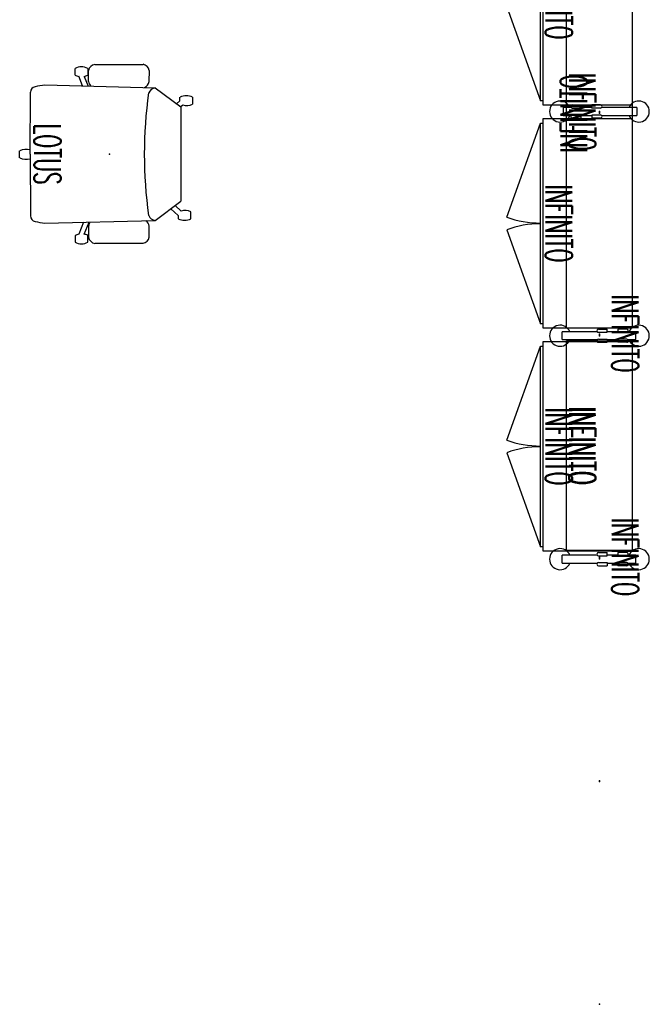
# Model space of a CAD drawing. Header units: inches. Extents: x 82 to 767, y -5 to 263.
# Tile 6 of 256: x 208 to 302, y -5 to 143. Entities that reach past the tile are written whole.
import ezdxf
from ezdxf.enums import TextEntityAlignment as Align

# ---------------------------------------------------------------- set-up
doc = ezdxf.new("R2010")
doc.units = ezdxf.units.IN
doc.header["$MEASUREMENT"] = 0
for name, color, linetype in [('A-FURN-P-COLLECTION-SEAT', 12, 'Continuous'), ('A-FURN-P-COLLECTION-SEAT-TEXT2', 12, 'Continuous'), ('A-FURN-P-COLLECTION-STORAGE', 86, 'Continuous'), ('A-FURN-P-COLLECTION-STORAGE-TEXT2', 86, 'Continuous'), ('A-FURN-P-TEXT_UTEXT', 7, 'Continuous'), ('PSATTR', 7, 'Continuous')]:
    doc.layers.add(name, color=color, linetype=linetype)
doc.styles.add('0', font='TXT.SHX')
doc.styles.add('PMSymText', font='txt.shx', dxfattribs={"width": 0.65})
doc.styles.get("Standard").update_dxf_attribs({"font": 'arial.ttf'})

# ---------------------------------------------------------------- blocks, each defined once
blk = doc.blocks.new('HCCE-LTUS-LA5XC-2D')
at = {"layer": 'A-FURN-P-COLLECTION-SEAT'}
for p, q in [((2.2, 13.4), (-5.05, 13.4)), ((-5.98, 12.48), (-5.98, 10.82)), ((3.79, 12.03), (3.03, 10.22)), ((3.12, 10.82), (3.12, 12.48)), ((3.25, 13.24), (3.25, 12.21)), ((3.88, 10.24), (4.6, 12.05)), ((5.15, 12.21), (5.15, 13.24)), ((9.69, 10.38), (-6.85, 9.99)), ((-12.23, 9.71), (-12.23, 8.68)), ((-6.85, 9.99), (-10.72, 7.08)), ((-10.34, 9.2), (-10.34, 9.71)), ((-9.21, 8.22), (-10.34, 9.2)), ((11.89, -0.01), (11.84, 9.29)), ((-10.76, 8.55), (-9.86, 7.72)), ((-10.72, -7.08), (-10.72, 7.08)), ((11.89, 0.01), (11.84, -9.29)), ((13.48, 0.54), (13.48, -0.49)), ((-11.02, -7.37), (-10.71, -7.09)), ((-6.85, -9.94), (-10.71, -7.09)), ((-12.49, -8.53), (-12.49, -7.5)), ((-10.07, -7.56), (-10.6, -8.02)), ((-10.6, -8.02), (-10.6, -8.53)), ((9.69, -10.38), (-6.85, -9.94)), ((3.79, -11.66), (3.19, -10.21)), ((4.03, -10.23), (4.61, -11.68)), ((-5.97, -12.56), (-5.94, -10.9)), ((3.12, -10.9), (3.12, -12.56)), ((3.26, -12.87), (3.26, -11.84)), ((5.15, -11.84), (5.15, -12.87)), ((2.2, -13.48), (-5.05, -13.48))]:
    blk.add_line(p, q, dxfattribs=at)
for centre, radius, start, end in [((-4.92, 12.34), 1.07, 97.2742, 172.5697), ((2.05, 12.34), 1.08, 7.7662, 82.2348), ((4.2, 11.4), 2.07, 62.7329, 117.2671), ((4.26, 14.31), 2.33, 244.4878, 258.3485), ((1.56, 22.98), 11.35, 285.5294, 288.4109), ((-4.79, 11), 1.2, 188.3046, 234.4627), ((2.1, 10.82), 1.02, 323.3776, 359.9077), ((7.75, -5.36), 15.85, 77.5527, 82.9691), ((-11.29, 7.77), 2.16, 64.0156, 115.9844), ((-7.05, 8.75), 1.25, 23.2889, 80.8859), ((-70.75, 0.02), 65.51, 351.9055, 8.0945), ((10.98, 9.29), 0.856, 0.3225, 77.5527), ((-11.34, 10.41), 1.94, 242.547, 287.2748), ((12.49, -1.54), 2.31, 64.703, 105.1811), ((12.49, 1.74), 2.44, 255.7445, 293.8482), ((-11.6, -9.23), 1.94, 72.7252, 117.453), ((-11.55, -6.59), 2.16, 244.0156, 295.9844), ((-7.05, -8.7), 1.25, 279.1141, 336.7111), ((-4.76, -11.07), 1.2, 114.6426, 171.6954), ((2.06, -11.01), 1.07, 6.0312, 49.7143), ((7.75, 5.36), 15.85, 277.0309, 282.4473), ((10.98, -9.29), 0.856, 282.4473, 359.6775), ((4.26, -13.94), 2.33, 101.6515, 115.5122), ((1.57, -22.61), 11.35, 71.5891, 74.4706), ((-4.92, -12.42), 1.07, 187.4303, 262.7258), ((2.05, -12.41), 1.08, 277.7652, 352.2338), ((4.21, -11.03), 2.07, 242.7329, 297.2671)]:
    blk.add_arc(centre, radius, start, end, dxfattribs=at)
blk.add_point((0, 0), dxfattribs=at)
at = {"layer": 'A-FURN-P-COLLECTION-SEAT-TEXT2', "style": '0', "width": 0.55, "flags": 8}
blk.add_attdef('ITEXT2', text='', height=4, rotation=90, dxfattribs=at).set_placement((9.32, 0), align=Align.MIDDLE_CENTER)
at = {"layer": 'A-FURN-P-TEXT_UTEXT', "style": 'PMSymText', "width": 0.65, "flags": 8}
for tag, p in [('PSUT1', (0.49, -19.48)), ('PSUT3', (0.49, -31.48))]:
    blk.add_attdef(tag, text='', height=4, dxfattribs=at).set_placement(p, align=Align.CENTER)
at = {"layer": 'A-FURN-P-TEXT_UTEXT', "style": 'PMSymText', "width": 0.65}
blk.add_attdef('PSUT2', text='', height=4, dxfattribs=at).set_placement((0.49, -25.48), align=Align.CENTER)
at = {"layer": 'PSATTR', "flags": 1}
for tag in ['PSON', 'PSMC', 'PSDH', 'PSPN', 'PSQT', 'PSEC', 'PST5', 'PST4', 'PST3', 'PST2', 'PST1']:
    blk.add_attdef(tag, text='', height=1, dxfattribs=at).set_placement((0, 0), align=Align.TOP_CENTER)
blk = doc.blocks.new('HCCS-IWBC-C2W1-2D')
at = {"layer": 'A-FURN-P-COLLECTION-STORAGE'}
for p, q in [((0.99, 4.92), (32.49, 4.92)), ((0.99, -8.46), (0.99, 4.92)), ((32.49, 4.92), (32.49, -8.46)), ((32.49, -8.46), (0.99, -8.46)), ((1.68, -8.86), (1.68, -8.46)), ((31.81, -8.86), (1.68, -8.86)), ((15.79, -13.92), (1.68, -8.86)), ((17.69, -13.92), (31.81, -8.86)), ((31.81, -8.46), (31.81, -8.86))]:
    blk.add_line(p, q, dxfattribs=at)
for centre, start, end in [((1.81, -8.86), 340.0778, 0), ((31.68, -8.86), 180, 199.9222)]:
    blk.add_arc(centre, 14.88, start, end, dxfattribs=at)
for p in [(0, 0), (33.49, 0)]:
    blk.add_point(p, dxfattribs=at)
at = {"layer": 'A-FURN-P-COLLECTION-STORAGE-TEXT2', "style": '0', "width": 0.55, "flags": 8}
blk.add_attdef('ITEXT2', text='', height=4, dxfattribs=at).set_placement((16.75, -9.28), align=Align.BOTTOM_CENTER)
at = {"layer": 'A-FURN-P-TEXT_UTEXT', "style": 'PMSymText', "width": 0.65, "flags": 8}
for tag, p in [('PSUT1', (15.74, -19.93)), ('PSUT3', (15.74, -31.93))]:
    blk.add_attdef(tag, text='', height=4, dxfattribs=at).set_placement(p, align=Align.CENTER)
at = {"layer": 'A-FURN-P-TEXT_UTEXT', "style": 'PMSymText', "width": 0.65}
blk.add_attdef('PSUT2', text='', height=4, dxfattribs=at).set_placement((15.74, -25.93), align=Align.CENTER)
at = {"layer": 'PSATTR', "flags": 1}
for tag in ['PSON', 'PSMC', 'PSDH', 'PSPN', 'PSQT', 'PSEC', 'PST5', 'PST4', 'PST3', 'PST2', 'PST1']:
    blk.add_attdef(tag, text='', height=1, dxfattribs=at).set_placement((0, 0), align=Align.TOP_CENTER)
blk = doc.blocks.new('HCCS-IWBC-F1-2D')
at = {"layer": 'A-FURN-P-COLLECTION-STORAGE'}
for p, q in [((0.65, 5.45), (-0.53, 5.45)), ((-0.53, 5.45), (-0.53, 4.26)), ((0.65, 4.26), (0.65, 5.45)), ((-0.92, 4.09), (-0.92, 2.76)), ((-0.46, 4.09), (-0.46, 2.76)), ((0.58, 4.09), (0.58, 2.76)), ((1.05, 4.09), (1.05, 2.76)), ((-0.92, 2.76), (-0.46, 2.76)), ((-0.53, 2.76), (-0.53, 1.17)), ((0.58, 2.76), (1.05, 2.76)), ((0.65, 1.17), (0.65, 2.76)), ((-0.46, 1.17), (-0.92, 1.17)), ((-0.92, -0.16), (-0.92, 1.17)), ((-0.46, -0.16), (-0.46, 1.17)), ((0.58, 1.17), (1.05, 1.17)), ((0.58, -0.16), (0.58, 1.17)), ((1.05, -0.16), (1.05, 1.17)), ((-0.53, -0.33), (-0.53, -5.62)), ((0.65, -5.62), (0.65, -0.33)), ((0.65, -5.62), (-0.53, -5.62))]:
    blk.add_line(p, q, dxfattribs=at)
for centre, radius, start, end in [((0.06, 5.91), 1.58, 291.9564, 248.0437), ((-0.69, 4.09), 0.234, 359.9717, 180.0282), ((0.82, 4.09), 0.234, 359.9717, 180.0282), ((-0.69, -0.16), 0.234, 179.9718, 0.0283), ((0.82, -0.16), 0.234, 179.9718, 0.0283), ((0.06, -5.91), 1.58, 111.9564, 68.0436)]:
    blk.add_arc(centre, radius, start, end, dxfattribs=at)
for p in [(-66.92, 0), (-33.47, 0), (0, 0), (33.47, 0), (66.92, 0)]:
    blk.add_point(p, dxfattribs=at)
at = {"layer": 'A-FURN-P-COLLECTION-STORAGE-TEXT2', "style": '0', "width": 0.55, "flags": 8}
blk.add_attdef('ITEXT2', text='', height=4, dxfattribs=at).set_placement((-0.26, 0.67), align=Align.BOTTOM_CENTER)
at = {"layer": 'A-FURN-P-TEXT_UTEXT', "style": 'PMSymText', "width": 0.65, "flags": 8}
for tag, p in [('PSUT1', (0, -13.49)), ('PSUT3', (0, -25.49))]:
    blk.add_attdef(tag, text='', height=4, dxfattribs=at).set_placement(p, align=Align.CENTER)
at = {"layer": 'A-FURN-P-TEXT_UTEXT', "style": 'PMSymText', "width": 0.65}
blk.add_attdef('PSUT2', text='', height=4, dxfattribs=at).set_placement((0, -19.49), align=Align.CENTER)
at = {"layer": 'PSATTR', "flags": 1}
for tag in ['PSON', 'PSMC', 'PSDH', 'PSPN', 'PSQT', 'PSEC', 'PST5', 'PST4', 'PST3', 'PST2', 'PST1']:
    blk.add_attdef(tag, text='', height=1, dxfattribs=at).set_placement((0, 0), align=Align.TOP_CENTER)
blk = doc.blocks.new('HCCS-IWBC-S0931-2D')
at = {"layer": 'A-FURN-P-COLLECTION-STORAGE'}
for p, q in [((0.99, 4.92), (32.5, 4.92)), ((0.99, -4.96), (0.99, 4.92)), ((32.5, 4.92), (32.5, -4.96)), ((32.5, -4.96), (0.99, -4.96))]:
    blk.add_line(p, q, dxfattribs=at)
for p in [(0, 0), (33.49, 0)]:
    blk.add_point(p, dxfattribs=at)
at = {"layer": 'A-FURN-P-COLLECTION-STORAGE-TEXT2', "style": '0', "width": 0.55, "flags": 8}
blk.add_attdef('ITEXT2', text='', height=4, dxfattribs=at).set_placement((16.75, -5.77), align=Align.BOTTOM_CENTER)
at = {"layer": 'A-FURN-P-TEXT_UTEXT', "style": 'PMSymText', "width": 0.65, "flags": 8}
for tag, p in [('PSUT1', (15.74, -10.96)), ('PSUT3', (15.74, -22.96))]:
    blk.add_attdef(tag, text='', height=4, dxfattribs=at).set_placement(p, align=Align.CENTER)
at = {"layer": 'A-FURN-P-TEXT_UTEXT', "style": 'PMSymText', "width": 0.65}
blk.add_attdef('PSUT2', text='', height=4, dxfattribs=at).set_placement((15.74, -16.96), align=Align.CENTER)
at = {"layer": 'PSATTR', "flags": 1}
for tag in ['PSON', 'PSMC', 'PSDH', 'PSPN', 'PSQT', 'PSEC', 'PST5', 'PST4', 'PST3', 'PST2', 'PST1']:
    blk.add_attdef(tag, text='', height=1, dxfattribs=at).set_placement((0, 0), align=Align.TOP_CENTER)
blk = doc.blocks.new('HCCS-IWBC-S0965-2D')
at = {"layer": 'A-FURN-P-COLLECTION-STORAGE'}
for p, q in [((0.99, 4.92), (65.99, 4.92)), ((0.99, -4.96), (0.99, 4.92)), ((65.99, 4.92), (65.99, -4.96)), ((65.99, -4.96), (0.99, -4.96))]:
    blk.add_line(p, q, dxfattribs=at)
for p in [(0, 0), (66.98, 0)]:
    blk.add_point(p, dxfattribs=at)
at = {"layer": 'A-FURN-P-COLLECTION-STORAGE-TEXT2', "style": '0', "width": 0.55, "flags": 8}
blk.add_attdef('ITEXT2', text='', height=4, dxfattribs=at).set_placement((33.5, -5.77), align=Align.BOTTOM_CENTER)
at = {"layer": 'A-FURN-P-TEXT_UTEXT', "style": 'PMSymText', "width": 0.65, "flags": 8}
for tag, p in [('PSUT1', (32.48, -10.96)), ('PSUT3', (32.48, -22.96))]:
    blk.add_attdef(tag, text='', height=4, dxfattribs=at).set_placement(p, align=Align.CENTER)
at = {"layer": 'A-FURN-P-TEXT_UTEXT', "style": 'PMSymText', "width": 0.65}
blk.add_attdef('PSUT2', text='', height=4, dxfattribs=at).set_placement((32.48, -16.96), align=Align.CENTER)
at = {"layer": 'PSATTR', "flags": 1}
for tag in ['PSON', 'PSMC', 'PSDH', 'PSPN', 'PSQT', 'PSEC', 'PST5', 'PST4', 'PST3', 'PST2', 'PST1']:
    blk.add_attdef(tag, text='', height=1, dxfattribs=at).set_placement((0, 0), align=Align.TOP_CENTER)

msp = doc.modelspace()

# ---------------------------------------------------------------- block references
ref = msp.add_blockref('HCCS-IWBC-F1-2D', (294.66, 196.21), dxfattribs=dict(rotation=269.9999999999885))
ref.add_attrib('ITEXT2', 'INFINITO', dxfattribs={"layer": 'A-FURN-P-COLLECTION-STORAGE-TEXT2', "height": 4, "rotation": 270, "style": '0', "width": 0.55}).set_placement((295.33, 196.47), align=Align.BOTTOM_CENTER)
ref = msp.add_blockref('HCCS-IWBC-F1-2D', (294.66, 162.72), dxfattribs=dict(rotation=269.9999999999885))
ref.add_attrib('ITEXT2', 'INFINITO', dxfattribs={"layer": 'A-FURN-P-COLLECTION-STORAGE-TEXT2', "height": 4, "rotation": 270, "style": '0', "width": 0.55}).set_placement((295.33, 162.98), align=Align.BOTTOM_CENTER)
ref = msp.add_blockref('HCCS-IWBC-F1-2D', (294.66, 129.23), dxfattribs=dict(rotation=90.00000000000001))
ref.add_attrib('ITEXT2', 'INFINITO', dxfattribs={"layer": 'A-FURN-P-COLLECTION-STORAGE-TEXT2', "height": 4, "rotation": 90, "style": '0', "width": 0.55}).set_placement((293.99, 128.97), align=Align.BOTTOM_CENTER)
ref = msp.add_blockref('HCCS-IWBC-C2W1-2D', (294.66, 162.72), dxfattribs=dict(rotation=270))
ref.add_attrib('ITEXT2', 'INFINITO', dxfattribs={"layer": 'A-FURN-P-COLLECTION-STORAGE-TEXT2', "height": 4, "rotation": 270, "style": '0', "width": 0.55}).set_placement((285.38, 145.97), align=Align.BOTTOM_CENTER)
ref = msp.add_blockref('HCCS-IWBC-S0965-2D', (294.66, 162.74), dxfattribs=dict(rotation=270))
ref.add_attrib('ITEXT2', 'INFINITO', dxfattribs={"layer": 'A-FURN-P-COLLECTION-STORAGE-TEXT2', "height": 4, "rotation": 270, "style": '0', "width": 0.55}).set_placement((288.89, 129.24), align=Align.BOTTOM_CENTER)
ref = msp.add_blockref('HCCS-IWBC-F1-2D', (294.66, 95.68), dxfattribs=dict(rotation=269.9999999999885))
ref.add_attrib('ITEXT2', 'INFINITO', dxfattribs={"layer": 'A-FURN-P-COLLECTION-STORAGE-TEXT2', "height": 4, "rotation": 270, "style": '0', "width": 0.55}).set_placement((295.33, 95.94), align=Align.BOTTOM_CENTER)
ref = msp.add_blockref('HCCE-LTUS-LA5XC-2D', (221.06, 122.9), dxfattribs=dict(rotation=180))
ref.add_attrib('ITEXT2', 'LOTUS', dxfattribs={"layer": 'A-FURN-P-COLLECTION-SEAT-TEXT2', "height": 4, "rotation": 270, "style": '0', "width": 0.55}).set_placement((211.75, 122.9), align=Align.MIDDLE_CENTER)
ref = msp.add_blockref('HCCS-IWBC-C2W1-2D', (294.66, 129.23), dxfattribs=dict(rotation=270))
ref.add_attrib('ITEXT2', 'INFINITO', dxfattribs={"layer": 'A-FURN-P-COLLECTION-STORAGE-TEXT2', "height": 4, "rotation": 270, "style": '0', "width": 0.55}).set_placement((285.38, 112.48), align=Align.BOTTOM_CENTER)
ref = msp.add_blockref('HCCS-IWBC-F1-2D', (294.66, 62.12), dxfattribs=dict(rotation=269.9999999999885))
ref.add_attrib('ITEXT2', 'INFINITO', dxfattribs={"layer": 'A-FURN-P-COLLECTION-STORAGE-TEXT2', "height": 4, "rotation": 270, "style": '0', "width": 0.55}).set_placement((295.33, 62.38), align=Align.BOTTOM_CENTER)
ref = msp.add_blockref('HCCS-IWBC-C2W1-2D', (294.66, 95.74), dxfattribs=dict(rotation=270))
ref.add_attrib('ITEXT2', 'INFINITO', dxfattribs={"layer": 'A-FURN-P-COLLECTION-STORAGE-TEXT2', "height": 4, "rotation": 270, "style": '0', "width": 0.55}).set_placement((285.38, 78.99), align=Align.BOTTOM_CENTER)
ref = msp.add_blockref('HCCS-IWBC-S0931-2D', (294.66, 95.86), dxfattribs=dict(rotation=270))
ref.add_attrib('ITEXT2', 'INFINITO', dxfattribs={"layer": 'A-FURN-P-COLLECTION-STORAGE-TEXT2', "height": 4, "rotation": 270, "style": '0', "width": 0.55}).set_placement((288.89, 79.1), align=Align.BOTTOM_CENTER)
ref = msp.add_blockref('HCCS-IWBC-S0931-2D', (294.66, 95.8), dxfattribs=dict(rotation=270))
ref.add_attrib('ITEXT2', 'INFINITO', dxfattribs={"layer": 'A-FURN-P-COLLECTION-STORAGE-TEXT2', "height": 4, "rotation": 270, "style": '0', "width": 0.55}).set_placement((288.89, 79.04), align=Align.BOTTOM_CENTER)

doc.saveas('drawing.dxf')
